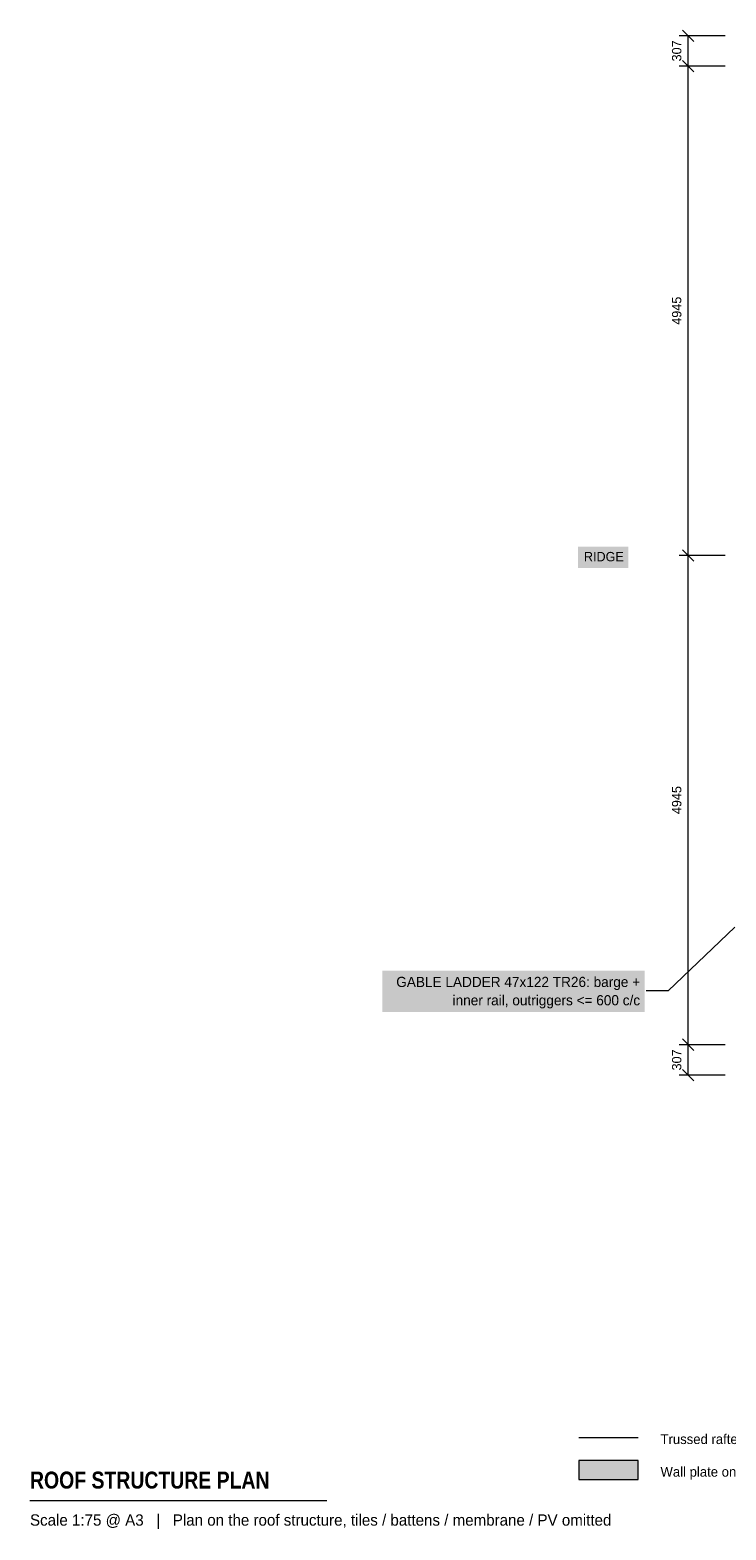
# Model space of a CAD drawing. Header units: millimetres. Extents: x -7430 to 13402, y -4905 to 11198.
# Tile 1 of 2: x -7430 to -393, y -4905 to 10255. Entities that reach past the tile are written whole.
import ezdxf
from ezdxf.enums import TextEntityAlignment as Align

# ---------------------------------------------------------------- set-up
doc = ezdxf.new("R2010")
doc.units = ezdxf.units.MM
for name, color, linetype in [('FILL-TIMBER', 7, 'Continuous'), ('FILL-WHITE', 7, 'Continuous'), ('LINE-C_6B451A', 7, 'Continuous'), ('LINE-C_B27326', 7, 'Continuous'), ('LINE-INK', 7, 'Continuous'), ('LINE-MASONRY', 7, 'Continuous'), ('TEXT-INK', 7, 'Continuous'), ('TEXT-MASONRY', 7, 'Continuous'), ('TEXT-STEEL_GREY', 7, 'Continuous')]:
    doc.layers.add(name, color=color, linetype=linetype)
doc.styles.add('OpenSansCondensed-Bold', font='OpenSansCondensed-Bold.ttf')

msp = doc.modelspace()

# ---------------------------------------------------------------- hatches: boundary and pattern name
at = {"layer": 'FILL-TIMBER', "true_color": 0xf2e0b2}
h = msp.add_hatch(color=256, dxfattribs=at)
h.dxf.hatch_style = 1
h.paths.add_polyline_path([(-1880, -4396), (-1280, -4396), (-1280, -4201), (-1880, -4201)])
at = {"layer": 'FILL-WHITE', "true_color": 0xffffff}
h = msp.add_hatch(color=256, dxfattribs=at)
h.dxf.hatch_style = 1
h.paths.add_polyline_path([(-1890, 4817), (-1381, 4817), (-1381, 5034), (-1890, 5034)])
h = msp.add_hatch(color=256, dxfattribs=at)
h.dxf.hatch_style = 1
h.paths.add_polyline_path([(-3867, 330), (-1216, 330), (-1216, 747), (-3867, 747)])

# ---------------------------------------------------------------- linework, layer by layer
at = {"layer": 'LINE-C_6B451A', "lineweight": 5}
msp.add_line((-1880, -3969), (-1280, -3969), dxfattribs=at)
at = {"layer": 'LINE-C_B27326', "lineweight": 5}
msp.add_lwpolyline([(-1880, -4396), (-1280, -4396), (-1280, -4201), (-1880, -4201)], close=True, dxfattribs=at)
at = {"layer": 'LINE-INK', "lineweight": 5}
for p, q in [((-401, 10197), (-866, 10197)), ((-718, 10139), (-834, 10255)), ((-776, -307), (-776, 10197)), ((-401, 9890), (-866, 9890)), ((-718, 9832), (-834, 9948)), ((-718, 4887), (-834, 5003)), ((-401, 4945), (-866, 4945)), ((-401, 0), (-866, 0)), ((-718, -58), (-834, 58)), ((-718, -365), (-834, -249)), ((-401, -307), (-866, -307)), ((-7430, -4606), (-4430, -4606))]:
    msp.add_line(p, q, dxfattribs=at)
at = {"layer": 'LINE-MASONRY', "lineweight": 5}
for p, q in [((-302, 1187), (-976, 543)), ((-976, 543), (-1201, 543))]:
    msp.add_line(p, q, dxfattribs=at)

# ---------------------------------------------------------------- texts
at = {"layer": 'TEXT-INK'}
for s, p in [('307', (-844, 10044)), ('4945', (-844, 7418)), ('4945', (-844, 2472)), ('307', (-844, -154))]:
    msp.add_text(s, height=95.2, rotation=90, dxfattribs=at).set_placement(p, align=Align.CENTER)
for s, p in [('Trussed rafter (type T)', (-1055, -4036)), ('Wall plate on the ICF core', (-1055, -4366))]:
    msp.add_text(s, height=99.06, dxfattribs=at).set_placement(p)
at = {"layer": 'TEXT-INK', "style": 'OpenSansCondensed-Bold'}
msp.add_text('ROOF STRUCTURE PLAN', height=171.45, dxfattribs=at).set_placement((-7430, -4486))
at = {"layer": 'TEXT-MASONRY'}
for s, p in [('GABLE LADDER 47x122 TR26: barge +', (-1261, 583)), ('inner rail, outriggers <= 600 c/c', (-1261, 398))]:
    msp.add_text(s, height=102.87, dxfattribs=at).set_placement(p, align=Align.RIGHT)
at = {"layer": 'TEXT-STEEL_GREY'}
msp.add_text('RIDGE', height=95.2, dxfattribs=at).set_placement((-1426, 4885), align=Align.RIGHT)
msp.add_text('Scale 1:75 @ A3   |   Plan on the roof structure, tiles / battens / membrane / PV omitted', height=114.3, dxfattribs=at).set_placement((-7430, -4861))

doc.saveas('drawing.dxf')
